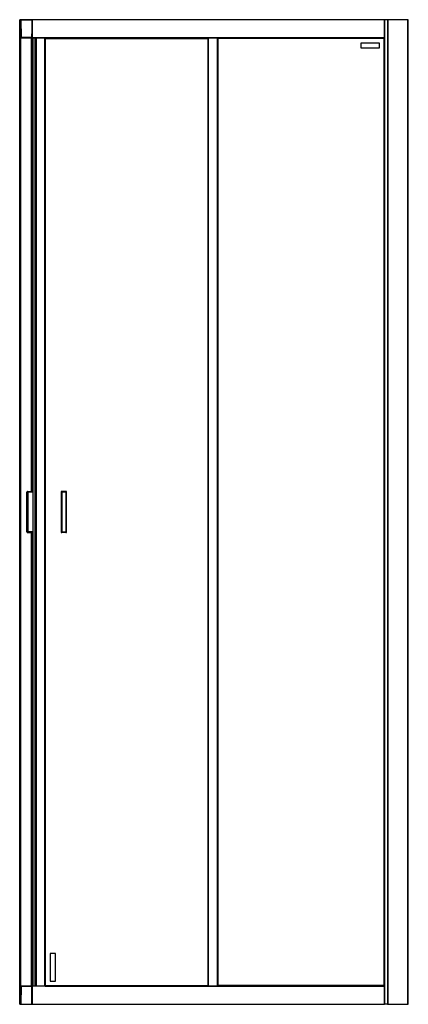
# Model space of a CAD drawing. Header units: millimetres. Extents: x 3272.16 to 3272.91, y 3280.28 to 3282.18.
import ezdxf

# ---------------------------------------------------------------- set-up
doc = ezdxf.new("R2010")
doc.units = ezdxf.units.MM
doc.layers.add('SANINDUSA', color=3, linetype='Continuous')

msp = doc.modelspace()

# ---------------------------------------------------------------- linework, layer by layer
at = {"layer": 'SANINDUSA'}
for p, q in [((3272.1575, 3280.2833), (3272.1575, 3282.1833)), ((3272.1578, 3282.1833), (3272.1575, 3282.1833)), ((3272.1578, 3280.2833), (3272.1578, 3282.1833)), ((3272.1578, 3282.1833), (3272.1581, 3282.1833)), ((3272.1581, 3280.2833), (3272.1581, 3282.1833)), ((3272.1587, 3282.1833), (3272.1581, 3282.1833)), ((3272.1586, 3282.183), (3272.1589, 3282.1486)), ((3272.1586, 3282.183), (3272.1586, 3282.183)), ((3272.1587, 3282.1833), (3272.1587, 3282.1832)), ((3272.1592, 3282.1833), (3272.1592, 3282.1833)), ((3272.1805, 3282.1833), (3272.1606, 3282.1833)), ((3272.1606, 3282.183), (3272.1808, 3282.183)), ((3272.1609, 3282.1486), (3272.1606, 3282.183)), ((3272.1805, 3282.1833), (3272.1806, 3282.1833)), ((3272.1809, 3282.1833), (3272.1806, 3282.1833)), ((3272.1808, 3282.183), (3272.1809, 3282.1688)), ((3272.1808, 3282.183), (3272.1808, 3282.183)), ((3272.1809, 3282.1833), (3272.1809, 3282.183)), ((3272.1809, 3282.1833), (3272.181, 3282.1833)), ((3272.1809, 3282.1833), (3272.1809, 3282.1833)), ((3272.1809, 3282.1815), (3272.1809, 3282.1833)), ((3272.1809, 3282.183), (3272.1809, 3282.1825)), ((3272.1809, 3282.1825), (3272.1809, 3282.1815)), ((3272.181, 3282.1833), (3272.181, 3282.1816)), ((3272.181, 3282.1833), (3272.1813, 3282.1833)), ((3272.1813, 3282.1815), (3272.181, 3282.1815)), ((3272.181, 3282.181), (3272.1811, 3282.1688)), ((3272.181, 3282.181), (3272.1813, 3282.181)), ((3272.8613, 3282.1833), (3272.1813, 3282.1833)), ((3272.1813, 3282.1833), (3272.1813, 3282.183)), ((3272.8613, 3282.183), (3272.1813, 3282.183)), ((3272.1813, 3282.183), (3272.1813, 3282.1486)), ((3272.8613, 3282.183), (3272.8613, 3282.1833)), ((3272.8616, 3282.1833), (3272.8613, 3282.1833)), ((3272.8613, 3282.1486), (3272.8613, 3282.183)), ((3272.8616, 3282.1833), (3272.8616, 3280.2833)), ((3272.8675, 3282.1833), (3272.8616, 3282.1833)), ((3272.8675, 3282.1833), (3272.8675, 3280.2833)), ((3272.8678, 3282.1833), (3272.8675, 3282.1833)), ((3272.8678, 3282.1833), (3272.8678, 3280.2833)), ((3272.9069, 3282.1833), (3272.8678, 3282.1833)), ((3272.9069, 3280.2833), (3272.9069, 3282.1833)), ((3272.9075, 3282.1833), (3272.9069, 3282.1833)), ((3272.9075, 3280.2833), (3272.9075, 3282.1833)), ((3272.1587, 3282.1655), (3272.1587, 3280.3011)), ((3272.1809, 3282.1688), (3272.1807, 3282.1486)), ((3272.1809, 3282.1688), (3272.1811, 3282.1688)), ((3272.1809, 3282.1463), (3272.1809, 3282.1562)), ((3272.1809, 3282.1561), (3272.1809, 3282.1486)), ((3272.1811, 3282.1688), (3272.181, 3282.1567)), ((3272.1813, 3282.1567), (3272.181, 3282.1567)), ((3272.181, 3282.1562), (3272.1813, 3282.1562)), ((3272.181, 3282.156), (3272.181, 3282.1463)), ((3272.1811, 3282.1688), (3272.1813, 3282.1688)), ((3272.1588, 3282.154), (3272.1588, 3280.3125)), ((3272.1589, 3282.1483), (3272.1589, 3282.1486)), ((3272.1589, 3282.1486), (3272.1589, 3282.1486)), ((3272.1589, 3282.1483), (3272.1589, 3280.3183)), ((3272.1592, 3282.1483), (3272.1589, 3282.1483)), ((3272.1592, 3282.1483), (3272.1592, 3280.3183)), ((3272.1807, 3282.1486), (3272.1609, 3282.1486)), ((3272.1609, 3282.1483), (3272.1804, 3282.1483)), ((3272.1806, 3282.1483), (3272.1804, 3282.1483)), ((3272.1809, 3282.1483), (3272.1806, 3282.1483)), ((3272.1806, 3281.2731), (3272.1806, 3282.1483)), ((3272.1809, 3282.1486), (3272.1809, 3282.1483)), ((3272.1809, 3281.2731), (3272.1809, 3282.1483)), ((3272.1823, 3282.1463), (3272.1809, 3282.1463)), ((3272.1813, 3282.1486), (3272.1813, 3282.1483)), ((3272.1813, 3282.1486), (3272.8613, 3282.1486)), ((3272.1813, 3282.1483), (3272.5213, 3282.1483)), ((3272.1822, 3282.1483), (3272.1822, 3282.1463)), ((3272.1823, 3282.1483), (3272.1823, 3282.1463)), ((3272.1832, 3281.2731), (3272.1832, 3282.1483)), ((3272.1833, 3280.3183), (3272.1833, 3282.1483)), ((3272.1869, 3282.1483), (3272.1869, 3280.3183)), ((3272.1895, 3282.1483), (3272.1895, 3280.3183)), ((3272.2061, 3280.3183), (3272.2061, 3282.1483)), ((3272.2064, 3280.3183), (3272.2064, 3282.1483)), ((3272.2064, 3282.1482), (3272.5213, 3282.1482)), ((3272.2064, 3282.1482), (3272.2066, 3282.1481)), ((3272.5213, 3282.1481), (3272.2066, 3282.1481)), ((3272.2066, 3282.1481), (3272.2067, 3282.148)), ((3272.2066, 3282.1481), (3272.2066, 3280.3184)), ((3272.5212, 3282.148), (3272.2067, 3282.148)), ((3272.2067, 3282.148), (3272.2067, 3280.3185)), ((3272.2074, 3282.1472), (3272.5204, 3282.1472)), ((3272.2074, 3280.3192), (3272.2074, 3282.1472)), ((3272.5204, 3282.1472), (3272.5212, 3282.148)), ((3272.5212, 3282.148), (3272.5204, 3282.1472)), ((3272.5204, 3282.1472), (3272.5204, 3280.3192)), ((3272.5212, 3282.148), (3272.5213, 3282.1481)), ((3272.5212, 3280.3185), (3272.5212, 3282.148)), ((3272.5213, 3280.3183), (3272.5213, 3282.1483)), ((3272.5216, 3282.1483), (3272.5213, 3282.1483)), ((3272.5213, 3282.1481), (3272.5213, 3282.1481)), ((3272.5213, 3280.3184), (3272.5213, 3282.1481)), ((3272.5216, 3280.3183), (3272.5216, 3282.1483)), ((3272.5216, 3282.1483), (3272.539, 3282.1483)), ((3272.539, 3280.3183), (3272.539, 3282.1483)), ((3272.5393, 3282.1483), (3272.539, 3282.1483)), ((3272.5393, 3282.1483), (3272.5395, 3282.1481)), ((3272.5393, 3282.1483), (3272.8613, 3282.1483)), ((3272.5393, 3282.1483), (3272.5393, 3280.3183)), ((3272.8612, 3282.1481), (3272.5395, 3282.1481)), ((3272.5395, 3282.1481), (3272.5396, 3282.148)), ((3272.5395, 3282.1481), (3272.5395, 3280.3184)), ((3272.8611, 3282.148), (3272.5396, 3282.148)), ((3272.5396, 3282.148), (3272.5396, 3280.3185)), ((3272.5403, 3282.1473), (3272.8603, 3282.1473)), ((3272.5403, 3280.3193), (3272.5403, 3282.1473)), ((3272.8163, 3282.1383), (3272.8513, 3282.1383)), ((3272.8163, 3282.1283), (3272.8163, 3282.1383)), ((3272.8513, 3282.1383), (3272.8513, 3282.1283)), ((3272.8603, 3282.1473), (3272.8603, 3280.3193)), ((3272.8611, 3282.148), (3272.8612, 3282.1481)), ((3272.8611, 3280.3185), (3272.8611, 3282.148)), ((3272.8612, 3282.1481), (3272.8613, 3282.1483)), ((3272.8612, 3280.3184), (3272.8612, 3282.1481)), ((3272.8613, 3282.1483), (3272.8613, 3282.1486)), ((3272.8613, 3280.3183), (3272.8613, 3282.1483)), ((3272.8513, 3282.1283), (3272.8163, 3282.1283)), ((3272.1714, 3281.1949), (3272.1714, 3281.2716)), ((3272.1729, 3281.2716), (3272.1714, 3281.2716)), ((3272.1729, 3281.2731), (3272.1833, 3281.2731)), ((3272.173, 3281.2716), (3272.1729, 3281.2716)), ((3272.173, 3281.2716), (3272.173, 3281.1949)), ((3272.1833, 3281.2716), (3272.173, 3281.2716)), ((3272.2373, 3281.2716), (3272.2373, 3281.1949)), ((3272.2373, 3281.2716), (3272.2388, 3281.2716)), ((3272.2388, 3281.2731), (3272.2388, 3281.2716)), ((3272.2465, 3281.2731), (3272.2388, 3281.2731)), ((3272.2388, 3281.2716), (3272.2388, 3281.1949)), ((3272.2465, 3281.2716), (3272.2388, 3281.2716)), ((3272.2465, 3281.2716), (3272.2465, 3281.2731)), ((3272.2465, 3281.2716), (3272.2465, 3281.1949)), ((3272.248, 3281.2716), (3272.2465, 3281.2716)), ((3272.248, 3281.1949), (3272.248, 3281.2716)), ((3272.1729, 3281.1949), (3272.1714, 3281.1949)), ((3272.173, 3281.1949), (3272.1729, 3281.1949)), ((3272.1729, 3281.1934), (3272.1833, 3281.1934)), ((3272.1833, 3281.1949), (3272.173, 3281.1949)), ((3272.1806, 3280.3183), (3272.1806, 3281.1934)), ((3272.1809, 3280.3183), (3272.1809, 3281.1934)), ((3272.1832, 3280.3183), (3272.1832, 3281.1934)), ((3272.2373, 3281.1949), (3272.2388, 3281.1949)), ((3272.2388, 3281.1949), (3272.2465, 3281.1949)), ((3272.2388, 3281.1949), (3272.2388, 3281.1934)), ((3272.2465, 3281.1934), (3272.2388, 3281.1934)), ((3272.2465, 3281.1949), (3272.2465, 3281.1934)), ((3272.2465, 3281.1949), (3272.248, 3281.1949)), ((3272.2164, 3280.3812), (3272.2164, 3280.3282)), ((3272.2264, 3280.3812), (3272.2164, 3280.3812)), ((3272.2264, 3280.3282), (3272.2264, 3280.3812)), ((3272.1589, 3280.318), (3272.1586, 3280.2836)), ((3272.1589, 3280.3183), (3272.1592, 3280.3183)), ((3272.1589, 3280.318), (3272.1589, 3280.3183)), ((3272.1589, 3280.318), (3272.1589, 3280.318)), ((3272.1606, 3280.2836), (3272.1609, 3280.318)), ((3272.1609, 3280.3183), (3272.1804, 3280.3183)), ((3272.1807, 3280.318), (3272.1609, 3280.318)), ((3272.1806, 3280.3183), (3272.1804, 3280.3183)), ((3272.1806, 3280.3183), (3272.1809, 3280.3183)), ((3272.1809, 3280.2977), (3272.1807, 3280.318)), ((3272.1809, 3280.3203), (3272.1823, 3280.3203)), ((3272.1809, 3280.3104), (3272.1809, 3280.3203)), ((3272.1809, 3280.3183), (3272.1809, 3280.318)), ((3272.1809, 3280.3104), (3272.1809, 3280.318)), ((3272.181, 3280.3203), (3272.181, 3280.3105)), ((3272.5213, 3280.3183), (3272.1813, 3280.3183)), ((3272.1813, 3280.3183), (3272.1813, 3280.318)), ((3272.8613, 3280.318), (3272.1813, 3280.318)), ((3272.1813, 3280.318), (3272.1813, 3280.2836)), ((3272.1822, 3280.3203), (3272.1822, 3280.3183)), ((3272.1823, 3280.3203), (3272.1823, 3280.3183)), ((3272.2066, 3280.3184), (3272.2065, 3280.3183)), ((3272.2067, 3280.3185), (3272.2066, 3280.3184)), ((3272.2066, 3280.3184), (3272.5213, 3280.3184)), ((3272.2067, 3280.3185), (3272.5212, 3280.3185)), ((3272.5204, 3280.3192), (3272.2074, 3280.3192)), ((3272.2164, 3280.3282), (3272.2264, 3280.3282)), ((3272.5213, 3280.3184), (3272.5212, 3280.3185)), ((3272.5213, 3280.3184), (3272.5213, 3280.3184)), ((3272.5213, 3280.3183), (3272.5216, 3280.3183)), ((3272.5216, 3280.3183), (3272.539, 3280.3183)), ((3272.539, 3280.3183), (3272.5393, 3280.3183)), ((3272.5395, 3280.3184), (3272.5393, 3280.3183)), ((3272.8613, 3280.3183), (3272.5393, 3280.3183)), ((3272.5396, 3280.3185), (3272.5395, 3280.3184)), ((3272.5395, 3280.3184), (3272.8612, 3280.3184)), ((3272.5396, 3280.3185), (3272.8611, 3280.3185)), ((3272.8603, 3280.3193), (3272.5403, 3280.3193)), ((3272.8612, 3280.3184), (3272.8611, 3280.3185)), ((3272.8613, 3280.3183), (3272.8612, 3280.3184)), ((3272.8613, 3280.318), (3272.8613, 3280.3183)), ((3272.8613, 3280.2836), (3272.8613, 3280.318)), ((3272.1808, 3280.2836), (3272.1809, 3280.2977)), ((3272.1811, 3280.2977), (3272.1809, 3280.2977)), ((3272.1813, 3280.3104), (3272.181, 3280.3104)), ((3272.181, 3280.3099), (3272.1811, 3280.2977)), ((3272.1813, 3280.3099), (3272.181, 3280.3099)), ((3272.1811, 3280.2977), (3272.181, 3280.2856)), ((3272.1811, 3280.2977), (3272.1813, 3280.2977)), ((3272.1575, 3280.2833), (3272.1578, 3280.2833)), ((3272.1578, 3280.2833), (3272.1581, 3280.2833)), ((3272.1581, 3280.2833), (3272.1587, 3280.2833)), ((3272.1586, 3280.2836), (3272.1586, 3280.2836)), ((3272.1587, 3280.2833), (3272.1587, 3280.2833)), ((3272.1588, 3280.2833), (3272.1588, 3280.2833)), ((3272.1606, 3280.2836), (3272.1808, 3280.2836)), ((3272.1606, 3280.2833), (3272.1805, 3280.2833)), ((3272.1806, 3280.2833), (3272.1805, 3280.2833)), ((3272.1806, 3280.2833), (3272.1809, 3280.2833)), ((3272.1808, 3280.2836), (3272.1808, 3280.2836)), ((3272.1809, 3280.2833), (3272.1809, 3280.2851)), ((3272.1809, 3280.285), (3272.1809, 3280.2841)), ((3272.1809, 3280.2841), (3272.1809, 3280.2836)), ((3272.1809, 3280.2836), (3272.1809, 3280.2833)), ((3272.181, 3280.2833), (3272.1809, 3280.2833)), ((3272.1809, 3280.2833), (3272.1809, 3280.2833)), ((3272.181, 3280.2856), (3272.1813, 3280.2856)), ((3272.181, 3280.2851), (3272.181, 3280.2833)), ((3272.181, 3280.2851), (3272.1813, 3280.2851)), ((3272.181, 3280.2833), (3272.1813, 3280.2833)), ((3272.1813, 3280.2836), (3272.8613, 3280.2836)), ((3272.1813, 3280.2836), (3272.1813, 3280.2833)), ((3272.1813, 3280.2833), (3272.8613, 3280.2833)), ((3272.8613, 3280.2833), (3272.8613, 3280.2836)), ((3272.8613, 3280.2833), (3272.8616, 3280.2833)), ((3272.8675, 3280.2833), (3272.8616, 3280.2833)), ((3272.8675, 3280.2833), (3272.8678, 3280.2833)), ((3272.8678, 3280.2833), (3272.9069, 3280.2833)), ((3272.9069, 3280.2833), (3272.9075, 3280.2833))]:
    msp.add_line(p, q, dxfattribs=at)
at = {"layer": 'SANINDUSA', "flags": 128}
for points in [[(3272.2067, 3282.148), (3272.2071, 3282.1476), (3272.2073, 3282.1473), (3272.2074, 3282.1472)], [(3272.2074, 3282.1472), (3272.2073, 3282.1473), (3272.2071, 3282.1476), (3272.2067, 3282.148)], [(3272.5396, 3282.148), (3272.54, 3282.1476), (3272.5402, 3282.1474), (3272.5403, 3282.1473)], [(3272.5403, 3282.1473), (3272.5402, 3282.1474), (3272.54, 3282.1476), (3272.5396, 3282.148)], [(3272.8603, 3282.1473), (3272.8604, 3282.1474), (3272.8607, 3282.1476), (3272.8611, 3282.148)], [(3272.8611, 3282.148), (3272.8607, 3282.1476), (3272.8604, 3282.1474), (3272.8603, 3282.1473)], [(3272.2074, 3280.3192), (3272.2073, 3280.3191), (3272.2071, 3280.3189), (3272.2067, 3280.3185)], [(3272.2067, 3280.3185), (3272.2071, 3280.3189), (3272.2073, 3280.3191), (3272.2074, 3280.3192)], [(3272.5212, 3280.3185), (3272.5208, 3280.3189), (3272.5205, 3280.3191), (3272.5204, 3280.3192)], [(3272.5204, 3280.3192), (3272.5205, 3280.3191), (3272.5208, 3280.3189), (3272.5212, 3280.3185)], [(3272.5403, 3280.3193), (3272.5402, 3280.3192), (3272.54, 3280.3189), (3272.5396, 3280.3185)], [(3272.5396, 3280.3185), (3272.54, 3280.3189), (3272.5402, 3280.3192), (3272.5403, 3280.3193)], [(3272.8611, 3280.3185), (3272.8607, 3280.3189), (3272.8604, 3280.3192), (3272.8603, 3280.3193)], [(3272.8603, 3280.3193), (3272.8604, 3280.3192), (3272.8607, 3280.3189), (3272.8611, 3280.3185)]]:
    msp.add_lwpolyline(points, dxfattribs=at)
at = {"layer": 'SANINDUSA'}
for centre, radius, start, end in [((3272.1805, 3282.183), 0.0003, 0.5, 90), ((3272.1806, 3282.183), 0.0003, 0, 90), ((3272.18, 3282.1825), 0.0009, 330.682, 0), ((3272.1804, 3282.1486), 0.0003, 270, 359.5), ((3272.1806, 3282.1486), 0.0003, 270, 0), ((3272.1729, 3281.2716), 0.0015, 90, 180), ((3272.1692, 3281.272), 0.00388, 354.5065, 16.9222), ((3272.2388, 3281.2716), 0.0015, 90, 180), ((3272.2465, 3281.2716), 0.0015, 359.8563, 89.8552), ((3272.1729, 3281.1949), 0.0015, 180, 270), ((3272.1692, 3281.1946), 0.00388, 343.0779, 5.4934), ((3272.2388, 3281.1949), 0.0015, 180, 270), ((3272.2465, 3281.1949), 0.0015, 270, 0), ((3272.1592, 3280.318), 0.0003, 145.2481, 180), ((3272.1592, 3280.318), 0.0003, 90, 131.5882), ((3272.1804, 3280.318), 0.0003, 0.5, 90), ((3272.1806, 3280.318), 0.0003, 0, 90), ((3272.1805, 3280.2836), 0.0003, 270, 359.5), ((3272.1806, 3280.2836), 0.0003, 270, 0), ((3272.18, 3280.2841), 0.0009, 0, 29.318)]:
    msp.add_arc(centre, radius, start, end, dxfattribs=at)
for points, knots in [([(3272.1588, 3282.1832), (3272.1587, 3282.1832), (3272.1587, 3282.1832), (3272.1586, 3282.1831), (3272.1586, 3282.1831), (3272.1586, 3282.183), (3272.1586, 3282.183)], [0, 0, 0, 0, 0.244327, 0.493404, 0.745815, 1, 1, 1, 1]), ([(3272.1592, 3282.183), (3272.159, 3282.183), (3272.1588, 3282.183), (3272.1586, 3282.183), (3272.1586, 3282.183), (3272.1586, 3282.183)], [0, 0, 0, 0, 0.647802, 0.986912, 1, 1, 1, 1]), ([(3272.1594, 3282.1833), (3272.1592, 3282.1833), (3272.1589, 3282.1833), (3272.1589, 3282.1833), (3272.1589, 3282.1833)], [0, 0, 0, 0, 0.499991, 1, 1, 1, 1]), ([(3272.1594, 3282.1833), (3272.1593, 3282.1833), (3272.1593, 3282.1833), (3272.1592, 3282.1832), (3272.1592, 3282.1831), (3272.1592, 3282.183), (3272.1592, 3282.183)], [0, 0, 0, 0, 0.250015, 0.500014, 0.749986, 1, 1, 1, 1]), ([(3272.1606, 3282.183), (3272.1604, 3282.183), (3272.1602, 3282.183), (3272.1597, 3282.183), (3272.1594, 3282.183), (3272.1592, 3282.183)], [0, 0, 0, 0, 0.260818, 0.514786, 1, 1, 1, 1]), ([(3272.1606, 3282.1833), (3272.1603, 3282.1833), (3272.1599, 3282.1833), (3272.1595, 3282.1833), (3272.1594, 3282.1833)], [0, 0, 0, 0, 0.500001, 1, 1, 1, 1]), ([(3272.1606, 3282.1832), (3272.1606, 3282.1832), (3272.1606, 3282.1832), (3272.1606, 3282.1832), (3272.1606, 3282.1833), (3272.1606, 3282.1833), (3272.1606, 3282.1833)], [0, 0, 0, 0, 0.250015, 0.50008, 0.750062, 1, 1, 1, 1]), ([(3272.1606, 3282.183), (3272.1606, 3282.183), (3272.1606, 3282.183), (3272.1606, 3282.1831), (3272.1606, 3282.1831), (3272.1606, 3282.1832), (3272.1606, 3282.1832)], [0, 0, 0, 0, 0.249969, 0.500162, 0.749941, 1, 1, 1, 1]), ([(3272.181, 3282.1815), (3272.181, 3282.1815), (3272.1809, 3282.1815), (3272.1809, 3282.1815), (3272.1809, 3282.1815), (3272.1808, 3282.1815), (3272.1808, 3282.1815)], [0, 0, 0, 0, 0.24999, 0.499984, 0.750017, 1, 1, 1, 1]), ([(3272.1808, 3282.1813), (3272.1808, 3282.1813), (3272.1808, 3282.1813), (3272.1808, 3282.1813), (3272.1808, 3282.1813), (3272.1808, 3282.1813)], [0, 0, 0, 0, 0.46892, 0.912924, 1, 1, 1, 1]), ([(3272.1808, 3282.181), (3272.1808, 3282.181), (3272.1809, 3282.181), (3272.1809, 3282.181), (3272.1809, 3282.181), (3272.181, 3282.181), (3272.181, 3282.181)], [0, 0, 0, 0, 0.249912, 0.499992, 0.74997, 1, 1, 1, 1]), ([(3272.181, 3282.1815), (3272.181, 3282.1815), (3272.181, 3282.1815), (3272.181, 3282.1814), (3272.181, 3282.1814), (3272.181, 3282.1813), (3272.181, 3282.1813)], [0, 0, 0, 0, 0.250042, 0.499921, 0.75001, 1, 1, 1, 1]), ([(3272.181, 3282.1813), (3272.181, 3282.1813), (3272.181, 3282.1812), (3272.181, 3282.1812), (3272.181, 3282.1811), (3272.181, 3282.181), (3272.181, 3282.181)], [0, 0, 0, 0, 0.250019, 0.499981, 0.749929, 1, 1, 1, 1]), ([(3272.181, 3282.1567), (3272.181, 3282.1567), (3272.1809, 3282.1567), (3272.1809, 3282.1567), (3272.1809, 3282.1567), (3272.1808, 3282.1567), (3272.1808, 3282.1567)], [0, 0, 0, 0, 0.250028, 0.500007, 0.750087, 1, 1, 1, 1]), ([(3272.1808, 3282.1561), (3272.1808, 3282.1561), (3272.1809, 3282.1562), (3272.1809, 3282.1562), (3272.181, 3282.1562)], [0, 0, 0, 0, 0.508794, 1, 1, 1, 1]), ([(3272.1808, 3282.1561), (3272.1808, 3282.1561), (3272.1809, 3282.1561), (3272.1809, 3282.1562), (3272.1809, 3282.1562), (3272.181, 3282.1562), (3272.181, 3282.1562)], [0, 0, 0, 0, 0.249983, 0.500016, 0.75001, 1, 1, 1, 1]), ([(3272.181, 3282.1567), (3272.181, 3282.1566), (3272.181, 3282.1566), (3272.181, 3282.1565), (3272.181, 3282.1564), (3272.181, 3282.1563), (3272.181, 3282.1563)], [0, 0, 0, 0, 0.250071, 0.500019, 0.749981, 1, 1, 1, 1]), ([(3272.181, 3282.1563), (3272.181, 3282.1563), (3272.181, 3282.1562), (3272.181, 3282.1562), (3272.181, 3282.1562), (3272.181, 3282.1562), (3272.181, 3282.1562)], [0, 0, 0, 0, 0.24999, 0.500079, 0.749958, 1, 1, 1, 1]), ([(3272.1589, 3282.1486), (3272.1589, 3282.1485), (3272.1589, 3282.1485), (3272.1589, 3282.1484), (3272.159, 3282.1483), (3272.159, 3282.1483), (3272.1591, 3282.1483)], [0, 0, 0, 0, 0.254133, 0.506524, 0.755589, 1, 1, 1, 1]), ([(3272.1589, 3282.1486), (3272.1589, 3282.1486), (3272.1589, 3282.1486), (3272.1591, 3282.1486), (3272.1593, 3282.1486), (3272.1595, 3282.1486)], [0, 0, 0, 0, 0.013794, 0.352649, 1, 1, 1, 1]), ([(3272.1592, 3282.1483), (3272.1592, 3282.1483), (3272.1591, 3282.1483), (3272.1591, 3282.1483), (3272.159, 3282.1483), (3272.159, 3282.1483), (3272.159, 3282.1484)], [0, 0, 0, 0, 0.250004, 0.500043, 0.750084, 1, 1, 1, 1]), ([(3272.1592, 3282.1483), (3272.1592, 3282.1483), (3272.1592, 3282.1483), (3272.1595, 3282.1483), (3272.1597, 3282.1483)], [0, 0, 0, 0, 0.49999, 1, 1, 1, 1]), ([(3272.1595, 3282.1486), (3272.1597, 3282.1486), (3272.16, 3282.1486), (3272.1605, 3282.1486), (3272.1607, 3282.1486), (3272.1609, 3282.1486)], [0, 0, 0, 0, 0.485199, 0.739175, 1, 1, 1, 1]), ([(3272.1595, 3282.1486), (3272.1595, 3282.1485), (3272.1595, 3282.1484), (3272.1595, 3282.1483), (3272.1596, 3282.1483), (3272.1596, 3282.1483), (3272.1597, 3282.1483)], [0, 0, 0, 0, 0.250079, 0.500105, 0.750026, 1, 1, 1, 1]), ([(3272.1597, 3282.1483), (3272.1598, 3282.1483), (3272.1602, 3282.1483), (3272.1606, 3282.1483), (3272.1609, 3282.1483)], [0, 0, 0, 0, 0.499996, 1, 1, 1, 1]), ([(3272.1609, 3282.1486), (3272.1609, 3282.1485), (3272.1609, 3282.1485), (3272.1609, 3282.1484), (3272.1609, 3282.1484), (3272.1609, 3282.1484), (3272.1609, 3282.1484)], [0, 0, 0, 0, 0.250078, 0.500135, 0.74992, 1, 1, 1, 1]), ([(3272.1609, 3282.1484), (3272.1609, 3282.1483), (3272.1609, 3282.1483), (3272.1609, 3282.1483), (3272.1609, 3282.1483), (3272.1609, 3282.1483), (3272.1609, 3282.1483)], [0, 0, 0, 0, 0.249923, 0.499977, 0.749912, 1, 1, 1, 1]), ([(3272.1591, 3280.3182), (3272.159, 3280.3182), (3272.159, 3280.3182), (3272.1589, 3280.3181), (3272.1589, 3280.3181), (3272.1589, 3280.318), (3272.1589, 3280.318)], [0, 0, 0, 0, 0.24443, 0.493408, 0.745816, 1, 1, 1, 1]), ([(3272.1595, 3280.318), (3272.1593, 3280.318), (3272.1591, 3280.318), (3272.1589, 3280.318), (3272.1589, 3280.318), (3272.1589, 3280.318)], [0, 0, 0, 0, 0.648643, 0.988175, 1, 1, 1, 1]), ([(3272.1597, 3280.3183), (3272.1595, 3280.3183), (3272.1592, 3280.3183), (3272.1592, 3280.3183), (3272.1592, 3280.3183)], [0, 0, 0, 0, 0.50001, 1, 1, 1, 1]), ([(3272.1595, 3280.318), (3272.1595, 3280.318), (3272.1595, 3280.3181), (3272.1595, 3280.3182), (3272.1596, 3280.3183), (3272.1596, 3280.3183), (3272.1597, 3280.3183)], [0, 0, 0, 0, 0.250079, 0.500105, 0.750026, 1, 1, 1, 1]), ([(3272.1609, 3280.318), (3272.1607, 3280.318), (3272.1605, 3280.318), (3272.16, 3280.318), (3272.1597, 3280.318), (3272.1595, 3280.318)], [0, 0, 0, 0, 0.260825, 0.514801, 1, 1, 1, 1]), ([(3272.1609, 3280.3183), (3272.1606, 3280.3183), (3272.1602, 3280.3183), (3272.1598, 3280.3183), (3272.1597, 3280.3183)], [0, 0, 0, 0, 0.500004, 1, 1, 1, 1]), ([(3272.1609, 3280.3183), (3272.1609, 3280.3183), (3272.1609, 3280.3183), (3272.1609, 3280.3182), (3272.1609, 3280.3182), (3272.1609, 3280.3182), (3272.1609, 3280.3182)], [0, 0, 0, 0, 0.250088, 0.500023, 0.750077, 1, 1, 1, 1]), ([(3272.1609, 3280.3182), (3272.1609, 3280.3182), (3272.1609, 3280.3181), (3272.1609, 3280.3181), (3272.1609, 3280.318), (3272.1609, 3280.318), (3272.1609, 3280.318)], [0, 0, 0, 0, 0.25008, 0.499865, 0.749922, 1, 1, 1, 1]), ([(3272.181, 3280.3104), (3272.181, 3280.3104), (3272.1809, 3280.3104), (3272.1809, 3280.3104), (3272.1809, 3280.3104), (3272.1808, 3280.3104), (3272.1808, 3280.3104)], [0, 0, 0, 0, 0.24999, 0.499984, 0.750017, 1, 1, 1, 1]), ([(3272.1808, 3280.3099), (3272.1808, 3280.3099), (3272.1809, 3280.3099), (3272.1809, 3280.3099), (3272.1809, 3280.3099), (3272.181, 3280.3099), (3272.181, 3280.3099)], [0, 0, 0, 0, 0.249913, 0.499993, 0.749972, 1, 1, 1, 1]), ([(3272.181, 3280.3104), (3272.181, 3280.3104), (3272.181, 3280.3104), (3272.181, 3280.3103), (3272.181, 3280.3103), (3272.181, 3280.3102), (3272.181, 3280.3102)], [0, 0, 0, 0, 0.250042, 0.499921, 0.75001, 1, 1, 1, 1]), ([(3272.181, 3280.3102), (3272.181, 3280.3102), (3272.181, 3280.3101), (3272.181, 3280.3101), (3272.181, 3280.31), (3272.181, 3280.3099), (3272.181, 3280.3099)], [0, 0, 0, 0, 0.250019, 0.499981, 0.749929, 1, 1, 1, 1]), ([(3272.1586, 3280.2836), (3272.1586, 3280.2835), (3272.1586, 3280.2835), (3272.1586, 3280.2834), (3272.1587, 3280.2833), (3272.1587, 3280.2833), (3272.1588, 3280.2833)], [0, 0, 0, 0, 0.25417, 0.50661, 0.75572, 1, 1, 1, 1]), ([(3272.1586, 3280.2836), (3272.1586, 3280.2836), (3272.1586, 3280.2836), (3272.1588, 3280.2836), (3272.159, 3280.2836), (3272.1592, 3280.2836)], [0, 0, 0, 0, 0.011117, 0.350904, 1, 1, 1, 1]), ([(3272.1587, 3280.2834), (3272.1587, 3280.2833), (3272.1587, 3280.2833), (3272.1588, 3280.2833), (3272.1588, 3280.2833), (3272.1589, 3280.2833), (3272.1589, 3280.2833)], [0, 0, 0, 0, 0.250086, 0.50007, 0.750026, 1, 1, 1, 1]), ([(3272.1589, 3280.2833), (3272.1589, 3280.2833), (3272.1589, 3280.2833), (3272.1592, 3280.2833), (3272.1594, 3280.2833)], [0, 0, 0, 0, 0.500009, 1, 1, 1, 1]), ([(3272.1592, 3280.2836), (3272.1594, 3280.2836), (3272.1597, 3280.2836), (3272.1602, 3280.2836), (3272.1604, 3280.2836), (3272.1606, 3280.2836)], [0, 0, 0, 0, 0.485214, 0.739182, 1, 1, 1, 1]), ([(3272.1594, 3280.2833), (3272.1593, 3280.2833), (3272.1593, 3280.2833), (3272.1592, 3280.2833), (3272.1592, 3280.2834), (3272.1592, 3280.2835), (3272.1592, 3280.2836)], [0, 0, 0, 0, 0.250015, 0.500014, 0.749986, 1, 1, 1, 1]), ([(3272.1594, 3280.2833), (3272.1595, 3280.2833), (3272.1599, 3280.2833), (3272.1603, 3280.2833), (3272.1606, 3280.2833)], [0, 0, 0, 0, 0.499999, 1, 1, 1, 1]), ([(3272.1606, 3280.2834), (3272.1606, 3280.2834), (3272.1606, 3280.2834), (3272.1606, 3280.2835), (3272.1606, 3280.2835), (3272.1606, 3280.2835), (3272.1606, 3280.2836)], [0, 0, 0, 0, 0.250059, 0.499838, 0.750031, 1, 1, 1, 1]), ([(3272.1606, 3280.2833), (3272.1606, 3280.2833), (3272.1606, 3280.2833), (3272.1606, 3280.2833), (3272.1606, 3280.2833), (3272.1606, 3280.2833), (3272.1606, 3280.2834)], [0, 0, 0, 0, 0.249938, 0.49992, 0.749985, 1, 1, 1, 1]), ([(3272.181, 3280.2856), (3272.181, 3280.2856), (3272.1809, 3280.2856), (3272.1809, 3280.2856), (3272.1809, 3280.2856), (3272.1808, 3280.2856), (3272.1808, 3280.2856)], [0, 0, 0, 0, 0.25003, 0.500008, 0.750088, 1, 1, 1, 1]), ([(3272.1808, 3280.285), (3272.1808, 3280.285), (3272.1809, 3280.285), (3272.1809, 3280.2851), (3272.1809, 3280.2851), (3272.181, 3280.2851), (3272.181, 3280.2851)], [0, 0, 0, 0, 0.249983, 0.500016, 0.75001, 1, 1, 1, 1]), ([(3272.181, 3280.2856), (3272.181, 3280.2855), (3272.181, 3280.2855), (3272.181, 3280.2854), (3272.181, 3280.2853), (3272.181, 3280.2852), (3272.181, 3280.2852)], [0, 0, 0, 0, 0.250071, 0.500019, 0.749981, 1, 1, 1, 1]), ([(3272.181, 3280.2852), (3272.181, 3280.2852), (3272.181, 3280.2851), (3272.181, 3280.2851), (3272.181, 3280.2851), (3272.181, 3280.2851), (3272.181, 3280.2851)], [0, 0, 0, 0, 0.24999, 0.500079, 0.749958, 1, 1, 1, 1])]:
    msp.add_open_spline(points, degree=3, knots=knots, dxfattribs=at)

doc.saveas('drawing.dxf')
